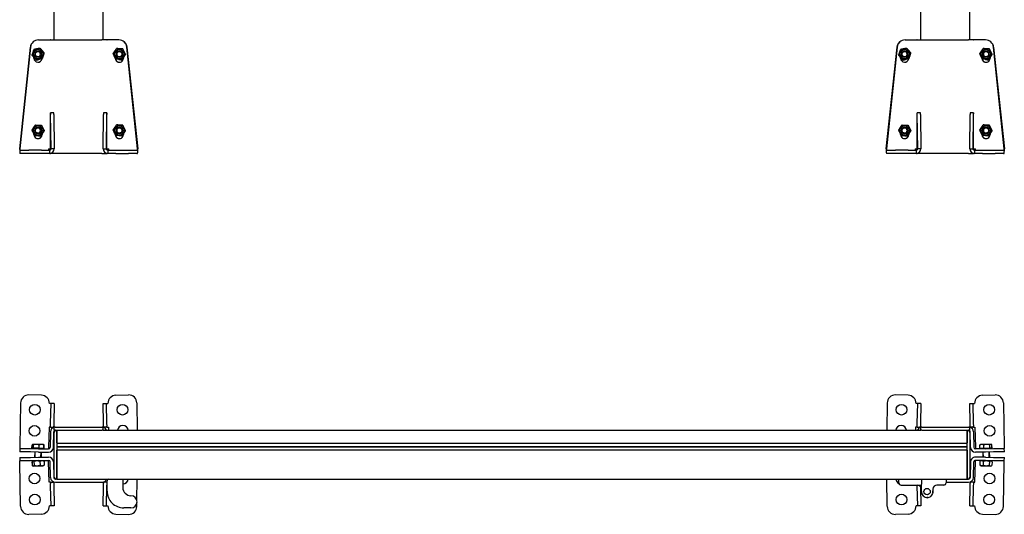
# Model space of a CAD drawing. Header units: millimetres. Extents: x 1222 to 2433, y 1072 to 4079.
# Tile 1 of 3: x 1222 to 2433, y 1072 to 1681. Entities that reach past the tile are written whole.
import ezdxf

# ---------------------------------------------------------------- set-up
doc = ezdxf.new("R2010")
doc.units = ezdxf.units.MM
doc.header["$LTSCALE"] = 15
doc.layers.add('VISIBILE', color=7, linetype='Continuous', lineweight=30)
doc.layers.add('VISIBILE SOTTILE', color=4, linetype='Continuous', lineweight=20, true_color=0x00ffff)

msp = doc.modelspace()

# ---------------------------------------------------------------- linework, layer by layer
at = {"layer": 'VISIBILE'}
for p, q in [((1264.1, 1655.9), (1264.1, 4015.9)), ((1324.1, 1655.9), (1324.1, 4015.9)), ((2390.1, 1655.9), (2390.1, 4015.9)), ((2330.1, 1655.9), (2330.1, 1770.9)), ((1244.7, 1655.9), (1244.6, 1655.9)), ((1244.7, 1655.9), (1257.1, 1655.9)), ((1257.1, 1655.9), (1259.1, 1655.9)), ((1259.5, 1655.9), (1259.1, 1655.9)), ((1259.5, 1655.9), (1265.5, 1655.9)), ((1265.5, 1655.9), (1322.7, 1655.9)), ((1328.7, 1655.9), (1322.7, 1655.9)), ((1328.7, 1655.9), (1329.1, 1655.9)), ((1331.1, 1655.9), (1329.1, 1655.9)), ((1343.5, 1655.9), (1331.1, 1655.9)), ((1343.6, 1655.9), (1343.5, 1655.9)), ((2310.7, 1655.9), (2310.6, 1655.9)), ((2310.7, 1655.9), (2323.1, 1655.9)), ((2323.1, 1655.9), (2325.1, 1655.9)), ((2325.5, 1655.9), (2325.1, 1655.9)), ((2325.5, 1655.9), (2331.5, 1655.9)), ((2331.5, 1655.9), (2388.7, 1655.9)), ((2394.7, 1655.9), (2388.7, 1655.9)), ((2394.7, 1655.9), (2395.1, 1655.9)), ((2397.1, 1655.9), (2395.1, 1655.9)), ((2409.5, 1655.9), (2397.1, 1655.9)), ((2409.6, 1655.9), (2409.5, 1655.9)), ((1221.5, 1521.9), (1234.7, 1647)), ((1234.7, 1647), (1221.6, 1521.9)), ((1236.8, 1637), (1236.8, 1637)), ((1239.1, 1644.1), (1239.2, 1644.1)), ((1246.5, 1645.6), (1246.6, 1645.6)), ((1340.8, 1645.2), (1340.7, 1645.2)), ((1348.3, 1644.7), (1348.2, 1644.7)), ((1351.6, 1637.9), (1351.5, 1637.9)), ((1366.6, 1521.9), (1353.5, 1647)), ((1353.5, 1647), (1366.7, 1521.9)), ((2287.5, 1521.9), (2300.7, 1647)), ((2300.7, 1647), (2287.6, 1521.9)), ((2302.8, 1637), (2302.8, 1637)), ((2305.1, 1644.1), (2305.2, 1644.1)), ((2312.5, 1645.6), (2312.6, 1645.6)), ((2406.8, 1645.2), (2406.7, 1645.2)), ((2414.3, 1644.7), (2414.2, 1644.7)), ((2417.6, 1637.9), (2417.5, 1637.9)), ((2432.6, 1521.9), (2419.5, 1647)), ((2419.5, 1647), (2432.7, 1521.9)), ((1239.1, 1633.4), (1239.1, 1634.3)), ((1239.1, 1634.2), (1239.5, 1633.8)), ((1241.7, 1631.3), (1241.8, 1631.3)), ((1242.3, 1631.4), (1242.7, 1631.1)), ((1242.7, 1631.1), (1245.7, 1632.1)), ((1242.7, 1631.1), (1242.8, 1631.1)), ((1339.1, 1633.4), (1339.1, 1633.7)), ((1339.2, 1633.5), (1339.2, 1633.4)), ((1339.2, 1632.8), (1339.6, 1632.7)), ((1343.3, 1632), (1346.6, 1631.4)), ((1346.6, 1631.4), (1346.5, 1631.4)), ((1346.6, 1631.4), (1346.9, 1631.7)), ((1347.4, 1631.7), (1347.3, 1631.7)), ((1349.1, 1634.2), (1349.1, 1633.4)), ((2305.1, 1633.4), (2305.1, 1634.3)), ((2305.1, 1634.2), (2305.5, 1633.8)), ((2307.7, 1631.3), (2307.8, 1631.3)), ((2308.3, 1631.4), (2308.7, 1631.1)), ((2308.7, 1631.1), (2311.7, 1632.1)), ((2308.7, 1631.1), (2308.8, 1631.1)), ((2405.1, 1633.4), (2405.1, 1633.7)), ((2405.2, 1633.5), (2405.2, 1633.4)), ((2405.2, 1632.8), (2405.6, 1632.7)), ((2409.3, 1632), (2412.6, 1631.4)), ((2412.6, 1631.4), (2412.5, 1631.4)), ((2412.6, 1631.4), (2412.9, 1631.7)), ((2413.4, 1631.7), (2413.3, 1631.7)), ((2415.1, 1634.2), (2415.1, 1633.4)), ((1259.6, 1521.9), (1259.6, 1565.9)), ((1263.6, 1565.9), (1259.6, 1565.9)), ((1259.6, 1565.9), (1259.6, 1565.9)), ((1260.1, 1521.9), (1259.6, 1563.9)), ((1263.6, 1563.9), (1264.1, 1521.9)), ((1324.1, 1521.9), (1324.5, 1563.9)), ((1328.6, 1565.9), (1324.6, 1565.9)), ((1328.5, 1563.9), (1328.1, 1521.9)), ((1328.6, 1521.9), (1328.6, 1565.9)), ((1328.6, 1565.9), (1328.6, 1565.9)), ((2325.6, 1521.9), (2325.6, 1565.9)), ((2329.6, 1565.9), (2325.6, 1565.9)), ((2325.6, 1565.9), (2325.6, 1565.9)), ((2326.1, 1521.9), (2325.6, 1563.9)), ((2329.6, 1563.9), (2330.1, 1521.9)), ((2390.1, 1521.9), (2390.5, 1563.9)), ((2394.6, 1565.9), (2390.6, 1565.9)), ((2394.5, 1563.9), (2394.1, 1521.9)), ((2394.6, 1521.9), (2394.6, 1565.9)), ((2394.6, 1565.9), (2394.6, 1565.9)), ((1240.7, 1551.1), (1240.8, 1551.1)), ((1340.8, 1551.2), (1340.7, 1551.2)), ((1348.3, 1550.7), (1348.2, 1550.7)), ((2306.7, 1551.1), (2306.8, 1551.1)), ((2406.8, 1551.2), (2406.7, 1551.2)), ((2414.3, 1550.7), (2414.2, 1550.7)), ((1236.6, 1544.8), (1236.7, 1544.8)), ((1239.1, 1539.4), (1239.1, 1540)), ((1239.1, 1539.9), (1239.9, 1538.2)), ((1239.9, 1538.2), (1240, 1538.2)), ((1240, 1538.1), (1240.1, 1538.1)), ((1249, 1539.4), (1249, 1539.9)), ((1249.1, 1540), (1249.1, 1539.4)), ((1339.1, 1539.4), (1339.1, 1539.7)), ((1339.2, 1539.5), (1339.2, 1539.4)), ((1347.4, 1537.7), (1348.3, 1539.1)), ((1349.1, 1540.2), (1349.1, 1539.4)), ((1351.6, 1543.9), (1351.5, 1543.9)), ((2302.6, 1544.8), (2302.7, 1544.8)), ((2305.1, 1539.4), (2305.1, 1540)), ((2305.1, 1539.9), (2305.9, 1538.2)), ((2305.9, 1538.2), (2306, 1538.2)), ((2306, 1538.1), (2306.1, 1538.1)), ((2315, 1539.4), (2315, 1539.9)), ((2315.1, 1540), (2315.1, 1539.4)), ((2405.1, 1539.4), (2405.1, 1539.7)), ((2405.2, 1539.5), (2405.2, 1539.4)), ((2413.4, 1537.7), (2414.3, 1539.1)), ((2415.1, 1540.2), (2415.1, 1539.4)), ((2417.6, 1543.9), (2417.5, 1543.9)), ((1243.7, 1538), (1247.4, 1537.7)), ((1247.4, 1537.7), (1247.4, 1537.8)), ((1247.4, 1537.7), (1247.5, 1537.7)), ((1247.5, 1537.8), (1247.6, 1537.8)), ((1347.4, 1537.7), (1347.3, 1537.7)), ((1347.4, 1537.7), (1347.4, 1537.7)), ((1347.4, 1537.7), (1347.4, 1537.7)), ((2309.7, 1538), (2313.4, 1537.7)), ((2313.4, 1537.7), (2313.4, 1537.8)), ((2313.4, 1537.7), (2313.5, 1537.7)), ((2313.5, 1537.8), (2313.6, 1537.8)), ((2413.4, 1537.7), (2413.3, 1537.7)), ((2413.4, 1537.7), (2413.4, 1537.7)), ((2413.4, 1537.7), (2413.4, 1537.7)), ((1221.5, 1521.9), (1221.6, 1521.9)), ((1222.6, 1519.9), (1221.6, 1519.9)), ((1222.6, 1515.9), (1221.6, 1515.9)), ((1222.6, 1519.9), (1232.7, 1519.9)), ((1232.7, 1515.9), (1222.6, 1515.9)), ((1248.2, 1519.9), (1232.7, 1519.9)), ((1248.2, 1515.9), (1232.7, 1515.9)), ((1248.2, 1519.9), (1258.1, 1519.9)), ((1258.1, 1515.9), (1248.2, 1515.9)), ((1257.1, 1521.9), (1259.1, 1521.9)), ((1258.1, 1519.9), (1258.1, 1515.9)), ((1259.1, 1521.9), (1259.1, 1520.7)), ((1259.1, 1516), (1259.1, 1515.9)), ((1259.1, 1515.9), (1259.5, 1515.9)), ((1265.5, 1515.9), (1259.5, 1515.9)), ((1259.6, 1521.9), (1259.6, 1521.9)), ((1264.1, 1521.9), (1260.1, 1521.9)), ((1322.7, 1515.9), (1265.5, 1515.9)), ((1322.7, 1515.9), (1328.7, 1515.9)), ((1324.1, 1521.9), (1328.1, 1521.9)), ((1328.6, 1521.9), (1328.6, 1521.9)), ((1329.1, 1515.9), (1328.7, 1515.9)), ((1329.1, 1520.7), (1329.1, 1521.9)), ((1329.1, 1521.9), (1331.1, 1521.9)), ((1329.1, 1515.9), (1329.1, 1516)), ((1330.1, 1519.9), (1339.9, 1519.9)), ((1330.1, 1519.9), (1330.1, 1515.9)), ((1339.9, 1515.9), (1330.1, 1515.9)), ((1339.9, 1519.9), (1355.4, 1519.9)), ((1339.9, 1515.9), (1355.4, 1515.9)), ((1355.4, 1519.9), (1365.6, 1519.9)), ((1365.6, 1515.9), (1355.4, 1515.9)), ((1365.6, 1519.9), (1366.6, 1519.9)), ((1365.6, 1515.9), (1366.6, 1515.9)), ((1366.6, 1521.9), (1366.7, 1521.9)), ((2287.5, 1521.9), (2287.6, 1521.9)), ((2288.6, 1519.9), (2287.6, 1519.9)), ((2288.6, 1515.9), (2287.6, 1515.9)), ((2288.6, 1519.9), (2298.7, 1519.9)), ((2298.7, 1515.9), (2288.6, 1515.9)), ((2314.2, 1519.9), (2298.7, 1519.9)), ((2314.2, 1515.9), (2298.7, 1515.9)), ((2314.2, 1519.9), (2324.1, 1519.9)), ((2324.1, 1515.9), (2314.2, 1515.9)), ((2323.1, 1521.9), (2325.1, 1521.9)), ((2324.1, 1519.9), (2324.1, 1515.9)), ((2325.1, 1521.9), (2325.1, 1520.7)), ((2325.1, 1516), (2325.1, 1515.9)), ((2325.1, 1515.9), (2325.5, 1515.9)), ((2331.5, 1515.9), (2325.5, 1515.9)), ((2325.6, 1521.9), (2325.6, 1521.9)), ((2330.1, 1521.9), (2326.1, 1521.9)), ((2388.7, 1515.9), (2331.5, 1515.9)), ((2388.7, 1515.9), (2394.7, 1515.9)), ((2390.1, 1521.9), (2394.1, 1521.9)), ((2394.6, 1521.9), (2394.6, 1521.9)), ((2395.1, 1515.9), (2394.7, 1515.9)), ((2395.1, 1520.7), (2395.1, 1521.9)), ((2395.1, 1521.9), (2397.1, 1521.9)), ((2395.1, 1515.9), (2395.1, 1516)), ((2396.1, 1519.9), (2405.9, 1519.9)), ((2396.1, 1519.9), (2396.1, 1515.9)), ((2405.9, 1515.9), (2396.1, 1515.9)), ((2405.9, 1519.9), (2421.4, 1519.9)), ((2405.9, 1515.9), (2421.4, 1515.9)), ((2421.4, 1519.9), (2431.6, 1519.9)), ((2431.6, 1515.9), (2421.4, 1515.9)), ((2431.6, 1519.9), (2432.6, 1519.9)), ((2431.6, 1515.9), (2432.6, 1515.9)), ((2432.6, 1521.9), (2432.7, 1521.9)), ((1248.2, 1218.3), (1232.7, 1218.6)), ((1339.9, 1218.3), (1355.4, 1218.6)), ((2314.2, 1218.3), (2298.7, 1218.6)), ((2405.9, 1218.3), (2421.4, 1218.6)), ((1222.6, 1208.8), (1221.6, 1154.8)), ((1260.1, 1208.1), (1258.1, 1208.2)), ((1258.1, 1208.2), (1258.1, 1208.2)), ((1258.1, 1208.2), (1258.1, 1208.2)), ((1258.1, 1208.2), (1258.1, 1208.2)), ((1259.6, 1183.9), (1260.1, 1208.1)), ((1264.1, 1208), (1260.1, 1208.1)), ((1264.1, 1208), (1263.6, 1183.8)), ((1324.1, 1208), (1328.1, 1208.1)), ((1324.5, 1183.8), (1324.1, 1208)), ((1328.1, 1208.1), (1330.1, 1208.2)), ((1328.1, 1208.1), (1328.5, 1183.9)), ((1330.1, 1208.2), (1330.1, 1208.2)), ((1330.1, 1208.2), (1330.1, 1208.2)), ((1330.1, 1208.2), (1330.1, 1208.2)), ((1365.6, 1208.8), (1366.2, 1175.1)), ((2288.6, 1208.8), (2288, 1175.1)), ((2326.1, 1208.1), (2324.1, 1208.2)), ((2324.1, 1208.2), (2324.1, 1208.2)), ((2324.1, 1208.2), (2324.1, 1208.2)), ((2324.1, 1208.2), (2324.1, 1208.2)), ((2325.6, 1183.9), (2326.1, 1208.1)), ((2330.1, 1208), (2326.1, 1208.1)), ((2330.1, 1208), (2329.6, 1183.8)), ((2390.1, 1208), (2394.1, 1208.1)), ((2390.5, 1183.8), (2390.1, 1208)), ((2394.1, 1208.1), (2396.1, 1208.2)), ((2394.1, 1208.1), (2394.5, 1183.9)), ((2396.1, 1208.2), (2396.1, 1208.2)), ((2396.1, 1208.2), (2396.1, 1208.2)), ((2396.1, 1208.2), (2396.1, 1208.2)), ((2431.6, 1208.8), (2432.6, 1154.8)), ((1257.6, 1179.1), (1257.1, 1154.2)), ((1259.6, 1179.1), (1257.6, 1179.1)), ((1257.6, 1179.1), (1257.6, 1179.1)), ((1257.6, 1179.1), (1257.6, 1179.1)), ((1257.6, 1179.1), (1257.6, 1179.1)), ((1259.6, 1180.4), (1259.6, 1183.9)), ((1259.6, 1178.9), (1259.6, 1180.4)), ((1259.6, 1178.9), (1263.6, 1178.9)), ((1263.6, 1183.8), (1263.6, 1180.3)), ((1263.6, 1178.9), (1263.6, 1180.3)), ((1265.1, 1179.1), (1264.1, 1179.1)), ((1264.1, 1175.1), (1264.1, 1179.1)), ((1265.1, 1175.1), (1264.1, 1175.1)), ((1265.1, 1179.1), (1323.1, 1179.1)), ((1265.1, 1175.1), (1323.1, 1175.1)), ((1267.1, 1175.1), (1267.1, 1172.6)), ((1267.1, 1172.6), (1267.1, 1175.1)), ((1324.1, 1179.1), (1323.1, 1179.1)), ((1324.1, 1175.1), (1323.1, 1175.1)), ((1324.1, 1175.1), (1324.1, 1179.1)), ((1324.1, 1175.1), (2330.1, 1175.1)), ((1324.6, 1180.3), (1324.5, 1183.8)), ((1324.6, 1178.9), (1324.6, 1180.3)), ((1328.6, 1178.9), (1324.6, 1178.9)), ((1328.5, 1183.9), (1328.6, 1180.4)), ((1328.6, 1178.9), (1328.6, 1180.4)), ((1328.6, 1179.1), (1330.6, 1179.1)), ((1330.6, 1179.1), (1330.6, 1179.1)), ((1330.6, 1179.1), (1330.6, 1179.1)), ((1330.6, 1179.1), (1330.6, 1179.1)), ((1330.6, 1179.1), (1330.7, 1175.1)), ((2323.6, 1179.1), (2323.5, 1175.1)), ((2325.6, 1179.1), (2323.6, 1179.1)), ((2323.6, 1179.1), (2323.6, 1179.1)), ((2323.6, 1179.1), (2323.6, 1179.1)), ((2323.6, 1179.1), (2323.6, 1179.1)), ((2325.6, 1180.4), (2325.6, 1183.9)), ((2325.6, 1178.9), (2325.6, 1180.4)), ((2325.6, 1178.9), (2329.6, 1178.9)), ((2329.6, 1183.8), (2329.6, 1180.3)), ((2329.6, 1178.9), (2329.6, 1180.3)), ((2331.1, 1179.1), (2330.1, 1179.1)), ((2330.1, 1175.1), (2330.1, 1179.1)), ((2331.1, 1175.1), (2330.1, 1175.1)), ((2331.1, 1179.1), (2389.1, 1179.1)), ((2331.1, 1175.1), (2389.1, 1175.1)), ((2387.1, 1172.6), (2387.1, 1175.1)), ((2387.1, 1175.1), (2387.1, 1172.6)), ((2390.1, 1179.1), (2389.1, 1179.1)), ((2390.1, 1175.1), (2389.1, 1175.1)), ((2390.1, 1175.1), (2390.1, 1179.1)), ((2390.6, 1180.3), (2390.5, 1183.8)), ((2390.6, 1178.9), (2390.6, 1180.3)), ((2394.6, 1178.9), (2390.6, 1178.9)), ((2394.5, 1183.9), (2394.6, 1180.4)), ((2394.6, 1178.9), (2394.6, 1180.4)), ((2394.6, 1179.1), (2396.6, 1179.1)), ((2396.6, 1179.1), (2396.6, 1179.1)), ((2396.6, 1179.1), (2396.6, 1179.1)), ((2396.6, 1179.1), (2396.6, 1179.1)), ((2396.6, 1179.1), (2397.1, 1154.2)), ((1259.5, 1173.2), (1259.1, 1154.1)), ((1263.1, 1154.1), (1263.5, 1173.2)), ((1264.1, 1173.1), (1264.1, 1172.6)), ((1264.1, 1117.6), (1264.1, 1172.6)), ((1267.1, 1159.6), (1267.1, 1172.6)), ((1267.1, 1172.6), (1267.1, 1117.6)), ((2387.1, 1172.6), (2387.1, 1159.6)), ((2387.1, 1117.6), (2387.1, 1172.6)), ((2390.1, 1172.6), (2390.1, 1173.1)), ((2390.1, 1172.6), (2390.1, 1117.6)), ((2391.1, 1154.1), (2390.7, 1173.2)), ((2394.7, 1173.2), (2395.1, 1154.1)), ((1221.6, 1152.8), (1221.5, 1148.8)), ((1221.6, 1154.8), (1221.6, 1152.8)), ((1221.6, 1152.8), (1234.7, 1152.6)), ((1234.7, 1152.6), (1244.7, 1152.4)), ((1236.6, 1153.1), (1236.7, 1157.2)), ((1237, 1153.1), (1236.6, 1153.1)), ((1237.6, 1157.7), (1236.9, 1157.4)), ((1237, 1153.1), (1237.1, 1157.2)), ((1238.4, 1153.1), (1237, 1153.1)), ((1237.7, 1157.8), (1237.6, 1157.7)), ((1237.8, 1157.8), (1237.7, 1157.8)), ((1242, 1157.7), (1237.8, 1157.8)), ((1238.3, 1153.1), (1238.3, 1152.5)), ((1238.4, 1153.1), (1238.5, 1157.2)), ((1245.5, 1153), (1238.4, 1153.1)), ((1248.4, 1157.6), (1242, 1157.7)), ((1244.7, 1152.4), (1257.1, 1152.2)), ((1245.5, 1153), (1245.5, 1157.1)), ((1251.2, 1152.9), (1245.5, 1153)), ((1250.7, 1157.6), (1248.4, 1157.6)), ((1249.9, 1152.9), (1249.9, 1152.3)), ((1250.7, 1157.6), (1250.8, 1157.5)), ((1250.8, 1157.5), (1251.4, 1157.1)), ((1251.2, 1152.9), (1251.2, 1157)), ((1251.6, 1152.9), (1251.2, 1152.9)), ((1251.6, 1152.9), (1251.7, 1157)), ((1257.1, 1154.2), (1257.1, 1152.2)), ((1267.1, 1159.3), (2387.1, 1159.3)), ((1267.1, 1155.3), (2387.1, 1155.3)), ((1267.1, 1155.1), (2387.1, 1155.1)), ((1267.1, 1154.9), (2387.1, 1154.9)), ((1267.1, 1151), (2387.1, 1151)), ((1267.1, 1117.6), (1267.1, 1150.7)), ((2387.1, 1150.7), (2387.1, 1117.6)), ((2397.1, 1154.2), (2397.1, 1152.2)), ((2409.5, 1152.4), (2397.1, 1152.2)), ((2402.6, 1152.9), (2402.5, 1157)), ((2402.7, 1152.9), (2402.6, 1157)), ((2402.7, 1152.9), (2402.6, 1152.9)), ((2407.6, 1152.9), (2402.7, 1152.9)), ((2403.1, 1157.3), (2402.8, 1157.1)), ((2403.5, 1157.6), (2403.1, 1157.3)), ((2405.1, 1157.6), (2403.5, 1157.6)), ((2404.3, 1152.9), (2404.3, 1152.3)), ((2411.2, 1157.7), (2405.1, 1157.6)), ((2407.6, 1152.9), (2407.5, 1157.1)), ((2415, 1153.1), (2407.6, 1152.9)), ((2409.5, 1152.4), (2419.5, 1152.6)), ((2416.1, 1157.8), (2411.2, 1157.7)), ((2415, 1153.1), (2414.9, 1157.2)), ((2417.5, 1153.1), (2415, 1153.1)), ((2415.9, 1153.1), (2415.9, 1152.5)), ((2416.5, 1157.8), (2416.1, 1157.8)), ((2416.5, 1157.8), (2416.9, 1157.6)), ((2416.9, 1157.6), (2417.3, 1157.4)), ((2417.5, 1153.1), (2417.4, 1157.2)), ((2417.6, 1153.1), (2417.5, 1157.2)), ((2417.6, 1153.1), (2417.5, 1153.1)), ((2419.5, 1152.6), (2432.6, 1152.8)), ((2432.6, 1154.8), (2432.6, 1152.8)), ((2432.7, 1148.8), (2432.6, 1152.8)), ((1234.7, 1148.6), (1221.5, 1148.8)), ((1221.5, 1141.5), (1234.7, 1141.7)), ((1221.5, 1141.5), (1221.6, 1137.5)), ((1244.6, 1148.4), (1234.7, 1148.6)), ((1234.7, 1141.7), (1244.6, 1141.9)), ((1240, 1148.5), (1239.9, 1141.8)), ((1244.6, 1148.4), (1257, 1148.2)), ((1244.6, 1141.9), (1257, 1142.1)), ((1248, 1148.3), (1247.9, 1141.9)), ((2409.6, 1148.4), (2397.2, 1148.2)), ((2409.6, 1141.9), (2397.2, 1142.1)), ((2406.2, 1148.3), (2406.3, 1141.9)), ((2419.5, 1148.6), (2409.6, 1148.4)), ((2409.6, 1141.9), (2419.5, 1141.7)), ((2414.2, 1148.5), (2414.3, 1141.8)), ((2432.7, 1148.8), (2419.5, 1148.6)), ((2419.5, 1141.7), (2432.7, 1141.5)), ((2432.6, 1137.5), (2432.7, 1141.5)), ((1234.7, 1137.7), (1221.6, 1137.5)), ((1221.6, 1135.5), (1221.6, 1137.5)), ((1222.6, 1081.5), (1221.6, 1135.5)), ((1244.7, 1137.9), (1234.7, 1137.7)), ((1236.6, 1136.7), (1236.7, 1131.9)), ((1237.2, 1137.1), (1236.8, 1136.9)), ((1236.8, 1136.7), (1236.8, 1131.9)), ((1237.3, 1131.5), (1236.9, 1131.8)), ((1238.3, 1137.8), (1237.2, 1137.1)), ((1238.4, 1131), (1237.3, 1131.5)), ((1238.4, 1131), (1250, 1131.2)), ((1239.1, 1136.8), (1239.2, 1132)), ((1244.7, 1137.9), (1257.1, 1138.1)), ((1246.5, 1136.9), (1246.6, 1132.1)), ((1249.9, 1138), (1251, 1137.4)), ((1250, 1131.2), (1251.1, 1131.8)), ((1251, 1137.4), (1251.4, 1137.1)), ((1251.1, 1131.8), (1251.5, 1132.1)), ((1251.5, 1137), (1251.5, 1132.2)), ((1251.6, 1137), (1251.7, 1132.2)), ((1257.1, 1136.1), (1257.1, 1138.1)), ((1257.6, 1111.1), (1257.1, 1136.1)), ((1259.5, 1117), (1259.1, 1136.1)), ((1263.1, 1136.2), (1263.5, 1117.1)), ((2391.1, 1136.2), (2390.7, 1117.1)), ((2394.7, 1117), (2395.1, 1136.1)), ((2396.6, 1111.1), (2397.1, 1136.1)), ((2409.5, 1137.9), (2397.1, 1138.1)), ((2397.1, 1136.1), (2397.1, 1138.1)), ((2402.6, 1137), (2402.5, 1132.2)), ((2404.3, 1138), (2402.8, 1137.2)), ((2404.2, 1131.2), (2402.8, 1132)), ((2404.2, 1131.2), (2415.8, 1131)), ((2406.8, 1136.9), (2406.7, 1132.1)), ((2419.5, 1137.7), (2409.5, 1137.9)), ((2414.3, 1136.8), (2414.2, 1132)), ((2415.8, 1131), (2417.2, 1131.8)), ((2415.9, 1137.8), (2417.3, 1136.9)), ((2417.6, 1136.7), (2417.5, 1131.9)), ((2432.6, 1137.5), (2419.5, 1137.7)), ((2431.6, 1081.5), (2432.6, 1135.5)), ((2432.6, 1135.5), (2432.6, 1137.5)), ((1264.1, 1117.6), (1264.1, 1117.1)), ((1265.5, 1115.1), (1266.1, 1115.1)), ((1267.1, 1115.1), (1266.1, 1115.1)), ((1267.1, 1117.6), (1267.1, 1115.1)), ((1267.1, 1115.1), (1267.1, 1117.6)), ((1267.1, 1115.1), (2387.1, 1115.1)), ((1330.7, 1115.1), (1330.7, 1115.1)), ((1347.4, 1114.1), (1348.4, 1115.1)), ((1348.4, 1115.1), (1348.4, 1104.6)), ((1365.7, 1088.8), (1366.2, 1115.1)), ((2288.6, 1081.5), (2288, 1115.1)), ((2302.8, 1110.6), (2302.8, 1115.1)), ((2330.6, 1115.1), (2330.6, 1110.6)), ((2361.1, 1115.1), (2361.1, 1110.6)), ((2387.1, 1115.1), (2387.1, 1117.6)), ((2387.1, 1117.6), (2387.1, 1115.1)), ((2387.1, 1115.1), (2388.1, 1115.1)), ((2388.1, 1115.1), (2388.7, 1115.1)), ((2390.1, 1117.1), (2390.1, 1117.6)), ((1259.6, 1111.2), (1257.6, 1111.1)), ((1257.6, 1111.1), (1257.6, 1111.1)), ((1257.6, 1111.1), (1257.6, 1111.1)), ((1257.6, 1111.1), (1257.6, 1111.1)), ((1259.6, 1111.3), (1263.6, 1111.4)), ((1259.6, 1111.3), (1259.6, 1109.8)), ((1259.6, 1106.4), (1259.6, 1109.8)), ((1260.1, 1082.1), (1259.6, 1106.4)), ((1263.6, 1111.4), (1263.6, 1109.9)), ((1263.6, 1109.9), (1263.6, 1106.4)), ((1263.6, 1106.4), (1264.1, 1082.2)), ((1265.5, 1111.1), (1322.7, 1111.1)), ((1324.1, 1082.2), (1324.5, 1106.4)), ((1324.5, 1106.4), (1324.6, 1109.9)), ((1328.6, 1111.3), (1324.6, 1111.4)), ((1324.6, 1111.4), (1324.6, 1109.9)), ((1328.5, 1106.4), (1328.1, 1082.1)), ((1328.6, 1109.8), (1328.5, 1106.4)), ((1328.6, 1111.3), (1328.6, 1109.8)), ((1328.6, 1111.2), (1329.1, 1111.2)), ((1329.1, 1100), (1329.1, 1113.1)), ((2305.8, 1107.6), (2330.6, 1107.6)), ((2325.6, 1106.4), (2325.6, 1107.6)), ((2326.1, 1082.1), (2325.6, 1106.4)), ((2329.7, 1105.6), (2330.1, 1082.2)), ((2330.6, 1110.6), (2330.6, 1108.8)), ((2330.6, 1099.6), (2330.6, 1108.4)), ((2344.8, 1102.6), (2344.8, 1099.2)), ((2358.1, 1107.6), (2349.8, 1107.6)), ((2361.1, 1111.1), (2388.7, 1111.1)), ((2390.1, 1082.2), (2390.5, 1106.4)), ((2390.5, 1106.4), (2390.6, 1109.9)), ((2394.6, 1111.3), (2390.6, 1111.4)), ((2390.6, 1111.4), (2390.6, 1109.9)), ((2394.5, 1106.4), (2394.1, 1082.1)), ((2394.6, 1109.8), (2394.5, 1106.4)), ((2394.6, 1111.3), (2394.6, 1109.8)), ((2394.6, 1111.2), (2396.6, 1111.1)), ((2396.6, 1111.1), (2396.6, 1111.1)), ((2396.6, 1111.1), (2396.6, 1111.1)), ((2396.6, 1111.1), (2396.6, 1111.1)), ((1260.1, 1082.1), (1258.1, 1082.1)), ((1258.1, 1082.1), (1258.1, 1082.1)), ((1258.1, 1082.1), (1258.1, 1082.1)), ((1258.1, 1082.1), (1258.1, 1082.1)), ((1264.1, 1082.2), (1260.1, 1082.1)), ((1324.1, 1082.2), (1328.1, 1082.1)), ((1328.1, 1082.1), (1330.1, 1082.1)), ((1330.1, 1082.1), (1330.1, 1082.1)), ((1330.1, 1082.1), (1330.1, 1082.1)), ((1330.1, 1082.1), (1330.1, 1082.1)), ((1358.4, 1079.6), (1349.7, 1079.6)), ((1365.6, 1081.5), (1365.7, 1085.2)), ((2326.1, 1082.1), (2324.1, 1082.1)), ((2324.1, 1082.1), (2324.1, 1082.1)), ((2324.1, 1082.1), (2324.1, 1082.1)), ((2324.1, 1082.1), (2324.1, 1082.1)), ((2330.1, 1082.2), (2326.1, 1082.1)), ((2390.1, 1082.2), (2394.1, 1082.1)), ((2394.1, 1082.1), (2396.1, 1082.1)), ((2396.1, 1082.1), (2396.1, 1082.1)), ((2396.1, 1082.1), (2396.1, 1082.1)), ((2396.1, 1082.1), (2396.1, 1082.1)), ((1248.2, 1071.9), (1232.7, 1071.6)), ((1339.9, 1071.9), (1355.4, 1071.6)), ((2314.2, 1071.9), (2298.7, 1071.6)), ((2405.9, 1071.9), (2421.4, 1071.6))]:
    msp.add_line(p, q, dxfattribs=at)
for centre, radius in [((1240.2, 1200.5), 6.6), ((1348, 1200.5), 6.6), ((2306.2, 1200.5), 6.6), ((2414, 1200.5), 6.6), ((1239.7, 1174.5), 6.6), ((2414.5, 1174.5), 6.6), ((1239.7, 1115.8), 6.6), ((2414.5, 1115.8), 6.6), ((2337.6, 1099.6), 4), ((1240.2, 1089.8), 6.6), ((2306.2, 1089.8), 6.6), ((2414, 1089.8), 6.6)]:
    msp.add_circle(centre, radius, dxfattribs=at)
for centre, radius, start, end in [((1232.6, 1208.6), 10, 89, 179), ((1248.1, 1208.3), 10, 359.0573, 89), ((1340.1, 1208.3), 10, 91, 180.9427), ((1355.6, 1208.6), 10, 1, 91), ((2298.6, 1208.6), 10, 89, 179), ((2314.1, 1208.3), 10, 359.0573, 89), ((2406.1, 1208.3), 10, 91, 180.9427), ((2421.6, 1208.6), 10, 1, 91), ((1265.5, 1173.1), 6, 103.1526, 179), ((1265.5, 1173.1), 2, 90, 179), ((1266.1, 1173.1), 2, 90, 180), ((1322.7, 1173.1), 6, 19.4712, 76.8462), ((1348.5, 1174.5), 6.6, 5.6917, 174.3083), ((2305.7, 1174.5), 6.6, 5.6917, 174.3083), ((2331.5, 1173.1), 6, 103.1526, 160.5288), ((2388.1, 1173.1), 2, 0, 90), ((2388.7, 1173.1), 2, 1, 90), ((2388.7, 1173.1), 6, 1, 76.8462), ((1257.1, 1154.2), 6, 269, 359), ((1257.1, 1154.2), 2, 269, 359), ((2397.1, 1154.2), 6, 181, 271), ((2397.1, 1154.2), 2, 181, 271), ((1257.1, 1136.1), 6, 1, 91), ((2397.1, 1136.1), 6, 89, 179), ((1257.1, 1136.1), 2, 1, 91), ((2397.1, 1136.1), 2, 89, 179), ((1265.5, 1117.1), 6, 181, 270), ((1265.5, 1117.1), 2, 181, 270), ((1266.1, 1117.1), 2, 180, 270), ((1322.7, 1117.1), 6, 270, 340.5288), ((1331.1, 1113.1), 2, 90, 180), ((1348.5, 1115.8), 6.6, 269.7826, 354.3083), ((2305.7, 1115.8), 6.6, 185.6917, 245.2275), ((2388.1, 1117.1), 2, 270, 0), ((2388.7, 1117.1), 2, 270, 359), ((2388.7, 1117.1), 6, 270, 359), ((1358.4, 1104.6), 10, 180, 269.9591), ((2305.8, 1110.6), 3, 180, 270), ((2325.6, 1102.6), 5, 10.4052, 90), ((2349.8, 1102.6), 5, 90, 180), ((2358.1, 1110.6), 3, 270, 0), ((1349.5, 1100), 20.4, 180, 270.6265), ((1358.4, 1087.1), 7.5, 270, 89.9591), ((2338.1, 1099.6), 7.5, 180, 270), ((2337.7, 1099.2), 7.1, 273.2296, 344.5919), ((2337.7, 1099.7), 7.1, 348.7434, 8.7283), ((1232.6, 1081.6), 10, 181, 271), ((1248.1, 1081.9), 10, 271, 0.9427), ((1340.1, 1081.9), 10, 179.0573, 269), ((1349.7, 1078.6), 1, 90, 90.6265), ((1355.6, 1081.6), 10, 269, 359), ((2298.6, 1081.6), 10, 181, 271), ((2314.1, 1081.9), 10, 271, 0.9427), ((2406.1, 1081.9), 10, 179.0573, 269), ((2421.6, 1081.6), 10, 269, 359)]:
    msp.add_arc(centre, radius, start, end, dxfattribs=at)
for centre, major_axis, ratio, start_param, end_param in [((1244.7, 1645.9), (0, 10), 0.999848, 0, 1.466077), ((1244.6, 1645.9), (0, 10), 0.999848, 0, 1.466077), ((1343.5, 1645.9), (0, 10), 0.999848, 4.817109, 6.283185), ((1343.6, 1645.9), (0, 10), 0.999848, 4.817109, 6.283185), ((2310.7, 1645.9), (0, 10), 0.999848, 0, 1.466077), ((2310.6, 1645.9), (0, 10), 0.999848, 0, 1.466077), ((2409.5, 1645.9), (0, 10), 0.999848, 4.817109, 6.283185), ((2409.6, 1645.9), (0, 10), 0.999848, 4.817109, 6.283185), ((1243.7, 1638.4), (0, 3.39), 0.999848, 3.349182, 6.075596), ((1344.4, 1638.4), (0, -3.39), 0.999848, 3.349182, 6.075596), ((2309.7, 1638.4), (0, 3.39), 0.999848, 3.349182, 6.075596), ((2410.4, 1638.4), (0, -3.39), 0.999848, 3.349182, 6.075596), ((1244.1, 1633.4), (0, -5), 0.999848, 4.712389, 7.72404), ((1244, 1633.4), (0, -5), 0.999848, 0.006982, 1.437905), ((1344.1, 1633.4), (0, -5), 0.999848, 4.712389, 7.853982), ((1344.2, 1633.4), (0, -5), 0.999848, 4.712389, 6.276203), ((2310.1, 1633.4), (0, -5), 0.999848, 4.712389, 7.72404), ((2310, 1633.4), (0, -5), 0.999848, 0.006982, 1.437905), ((2410.1, 1633.4), (0, -5), 0.999848, 4.712389, 7.853982), ((2410.2, 1633.4), (0, -5), 0.999848, 4.712389, 6.276203), ((1259.6, 1561.9), (0, 4), 0.017452, 5.235988, 6.283185), ((1263.6, 1561.9), (0, 4), 0.017452, 5.235988, 6.283185), ((1324.6, 1561.9), (0, 4), 0.017452, 0, 1.047197), ((1328.6, 1561.9), (0, 4), 0.017452, 0, 1.047198), ((2325.6, 1561.9), (0, 4), 0.017452, 5.235988, 6.283185), ((2329.6, 1561.9), (0, 4), 0.017452, 5.235988, 6.283185), ((2390.6, 1561.9), (0, 4), 0.017452, 0, 1.047197), ((2394.6, 1561.9), (0, 4), 0.017452, 0, 1.047198), ((1244.1, 1539.4), (0, -5), 0.999848, 4.712389, 7.853982), ((1244, 1539.4), (0, -5), 0.999848, 0.006982, 1.570796), ((1243.7, 1544.4), (0, 3.39), 0.999848, 3.349182, 6.075596), ((1344.1, 1539.4), (0, -5), 0.999848, 4.712389, 7.853982), ((1344.2, 1539.4), (0, -5), 0.999848, 4.712389, 6.276203), ((1344.4, 1544.4), (0, -3.39), 0.999848, 3.349182, 6.075596), ((2310.1, 1539.4), (0, -5), 0.999848, 4.712389, 7.853982), ((2310, 1539.4), (0, -5), 0.999848, 0.006982, 1.570796), ((2309.7, 1544.4), (0, 3.39), 0.999848, 3.349182, 6.075596), ((2410.1, 1539.4), (0, -5), 0.999848, 4.712389, 7.853982), ((2410.2, 1539.4), (0, -5), 0.999848, 4.712389, 6.276203), ((2410.4, 1544.4), (0, -3.39), 0.999848, 3.349182, 6.075596), ((1221.6, 1521.9), (0, -6), 0.017452, 4.712389, 6.283185), ((1221.6, 1521.9), (0, -2), 0.017452, 4.712389, 6.283185), ((1257.1, 1521.9), (0, -2), 0.017452, 4.712389, 6.283185), ((1257.6, 1521.9), (0, -2), 0.999848, 0, 1.570796), ((1258.1, 1521.9), (0, -6), 0.999848, 0.000254, 1.570796), ((1258.1, 1521.9), (0, -2), 0.999848, 0, 1.570796), ((1330.1, 1521.9), (0, -6), 0.999848, 4.712389, 6.282931), ((1330.1, 1521.9), (0, -2), 0.999848, 4.712389, 6.283185), ((1330.6, 1521.9), (0, -2), 0.999848, 4.712389, 6.283185), ((1331.1, 1521.9), (0, -2), 0.017452, 0, 1.570796), ((1366.6, 1521.9), (0, -6), 0.017452, 0, 1.570796), ((1366.6, 1521.9), (0, -2), 0.017452, 0, 1.570796), ((2287.6, 1521.9), (0, -6), 0.017452, 4.712389, 6.283185), ((2287.6, 1521.9), (0, -2), 0.017452, 4.712389, 6.283185), ((2323.1, 1521.9), (0, -2), 0.017452, 4.712389, 6.283185), ((2323.6, 1521.9), (0, -2), 0.999848, 0, 1.570796), ((2324.1, 1521.9), (0, -6), 0.999848, 0.000254, 1.570796), ((2324.1, 1521.9), (0, -2), 0.999848, 0, 1.570796), ((2396.1, 1521.9), (0, -6), 0.999848, 4.712389, 6.282931), ((2396.1, 1521.9), (0, -2), 0.999848, 4.712389, 6.283185), ((2396.6, 1521.9), (0, -2), 0.999848, 4.712389, 6.283185), ((2397.1, 1521.9), (0, -2), 0.017452, 0, 1.570796), ((2432.6, 1521.9), (0, -6), 0.017452, 0, 1.570796), ((2432.6, 1521.9), (0, -2), 0.017452, 0, 1.570796), ((2338, 1093.1), (0.03, -1), 0.000032, 0.000007, 1.570684)]:
    msp.add_ellipse(centre, major_axis=major_axis, ratio=ratio, start_param=start_param, end_param=end_param, dxfattribs=at)
for centre, major_axis in [((1244.2, 1638.4), (0, -5.8)), ((1244.2, 1638.4), (0, -4)), ((1244.2, 1638.4), (0, -3.32)), ((1344, 1638.4), (0, -5.8)), ((1344, 1638.4), (0, -4)), ((1344, 1638.4), (0, -3.32)), ((2310.2, 1638.4), (0, -5.8)), ((2310.2, 1638.4), (0, -4)), ((2310.2, 1638.4), (0, -3.32)), ((2410, 1638.4), (0, -5.8)), ((2410, 1638.4), (0, -4)), ((2410, 1638.4), (0, -3.32)), ((1244.2, 1544.4), (0, -5.8)), ((1244.2, 1544.4), (0, -4)), ((1244.2, 1544.4), (0, -3.32)), ((1344, 1544.4), (0, -5.8)), ((1344, 1544.4), (0, -4)), ((1344, 1544.4), (0, -3.32)), ((2310.2, 1544.4), (0, -5.8)), ((2310.2, 1544.4), (0, -4)), ((2310.2, 1544.4), (0, -3.32)), ((2410, 1544.4), (0, -5.8)), ((2410, 1544.4), (0, -4)), ((2410, 1544.4), (0, -3.32))]:
    msp.add_ellipse(centre, major_axis=major_axis, ratio=0.999848, dxfattribs=at)
for points, weights in [([(1239.1, 1644.1), (1237.9, 1640.5), (1236.8, 1637)], [1, 1.15470053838, 1]), ([(1236.8, 1637), (1238, 1640.5), (1239.2, 1644.1)], [1, 1.15470053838, 1]), ([(1236.8, 1637), (1239.2, 1634.1), (1241.7, 1631.3)], [1, 1.15470053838, 1]), ([(1241.8, 1631.3), (1239.3, 1634.1), (1236.8, 1637)], [1, 1.15470053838, 1]), ([(1246.5, 1645.6), (1242.8, 1644.8), (1239.1, 1644.1)], [1, 1.15470053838, 1]), ([(1239.2, 1644.1), (1242.9, 1644.8), (1246.6, 1645.6)], [1, 1.15470053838, 1]), ([(1246.6, 1645.6), (1249.1, 1642.8), (1251.5, 1639.9)], [1, 1.15470053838, 1]), ([(1251.5, 1639.9), (1250.4, 1636.4), (1249.2, 1632.8)], [1, 1.15470053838, 1]), ([(1336.5, 1639), (1338.6, 1642.1), (1340.7, 1645.2)], [1, 1.15470053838, 1]), ([(1339.8, 1632.2), (1338.1, 1635.6), (1336.5, 1639)], [1, 1.15470053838, 1]), ([(1340.7, 1645.2), (1344.4, 1644.9), (1348.2, 1644.7)], [1, 1.15470053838, 1]), ([(1348.3, 1644.7), (1344.5, 1644.9), (1340.8, 1645.2)], [1, 1.15470053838, 1]), ([(1351.5, 1637.9), (1349.4, 1634.8), (1347.3, 1631.7)], [1, 1.15470053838, 1]), ([(1347.4, 1631.7), (1349.5, 1634.8), (1351.6, 1637.9)], [1, 1.15470053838, 1]), ([(1348.2, 1644.7), (1349.8, 1641.3), (1351.5, 1637.9)], [1, 1.15470053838, 1]), ([(1351.6, 1637.9), (1349.9, 1641.3), (1348.3, 1644.7)], [1, 1.15470053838, 1]), ([(2305.1, 1644.1), (2303.9, 1640.5), (2302.8, 1637)], [1, 1.15470053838, 1]), ([(2302.8, 1637), (2304, 1640.5), (2305.2, 1644.1)], [1, 1.15470053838, 1]), ([(2302.8, 1637), (2305.2, 1634.1), (2307.7, 1631.3)], [1, 1.15470053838, 1]), ([(2307.8, 1631.3), (2305.3, 1634.1), (2302.8, 1637)], [1, 1.15470053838, 1]), ([(2312.5, 1645.6), (2308.8, 1644.8), (2305.1, 1644.1)], [1, 1.15470053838, 1]), ([(2305.2, 1644.1), (2308.9, 1644.8), (2312.6, 1645.6)], [1, 1.15470053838, 1]), ([(2312.6, 1645.6), (2315.1, 1642.8), (2317.5, 1639.9)], [1, 1.15470053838, 1]), ([(2317.5, 1639.9), (2316.4, 1636.4), (2315.2, 1632.8)], [1, 1.15470053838, 1]), ([(2402.5, 1639), (2404.6, 1642.1), (2406.7, 1645.2)], [1, 1.15470053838, 1]), ([(2405.8, 1632.2), (2404.1, 1635.6), (2402.5, 1639)], [1, 1.15470053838, 1]), ([(2406.7, 1645.2), (2410.4, 1644.9), (2414.2, 1644.7)], [1, 1.15470053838, 1]), ([(2414.3, 1644.7), (2410.5, 1644.9), (2406.8, 1645.2)], [1, 1.15470053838, 1]), ([(2417.5, 1637.9), (2415.4, 1634.8), (2413.3, 1631.7)], [1, 1.15470053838, 1]), ([(2413.4, 1631.7), (2415.5, 1634.8), (2417.6, 1637.9)], [1, 1.15470053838, 1]), ([(2414.2, 1644.7), (2415.8, 1641.3), (2417.5, 1637.9)], [1, 1.15470053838, 1]), ([(2417.6, 1637.9), (2415.9, 1641.3), (2414.3, 1644.7)], [1, 1.15470053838, 1]), ([(1249.2, 1632.8), (1245.5, 1632.1), (1241.8, 1631.3)], [1, 1.15470053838, 1]), ([(1242.8, 1631.1), (1244.5, 1631.7), (1245.9, 1632.2)], [1, 1.03282830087, 1.0088682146]), ([(1339.2, 1632.7), (1339.4, 1632.7), (1339.6, 1632.7)], [1.00190401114, 1.00520673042, 1.00787056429]), ([(1347.3, 1631.7), (1343.5, 1632), (1339.8, 1632.2)], [1, 1.15470053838, 1]), ([(1343.2, 1632), (1344.7, 1631.7), (1346.5, 1631.4)], [1.0075045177, 1.03373297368, 1]), ([(2315.2, 1632.8), (2311.5, 1632.1), (2307.8, 1631.3)], [1, 1.15470053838, 1]), ([(2308.8, 1631.1), (2310.5, 1631.7), (2311.9, 1632.2)], [1, 1.03282830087, 1.0088682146]), ([(2405.2, 1632.7), (2405.4, 1632.7), (2405.6, 1632.7)], [1.00190401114, 1.00520673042, 1.00787056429]), ([(2413.3, 1631.7), (2409.5, 1632), (2405.8, 1632.2)], [1, 1.15470053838, 1]), ([(2409.2, 1632), (2410.7, 1631.7), (2412.5, 1631.4)], [1.0075045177, 1.03373297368, 1]), ([(1240.7, 1551.1), (1238.6, 1548), (1236.6, 1544.8)], [1, 1.15470053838, 1]), ([(1236.7, 1544.8), (1238.8, 1548), (1240.8, 1551.1)], [1, 1.15470053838, 1]), ([(1240.8, 1551.1), (1244.5, 1550.9), (1248.3, 1550.7)], [1, 1.15470053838, 1]), ([(1248.3, 1550.7), (1250, 1547.4), (1251.7, 1544.1)], [1, 1.15470053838, 1]), ([(1336.5, 1545), (1338.6, 1548.1), (1340.7, 1551.2)], [1, 1.15470053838, 1]), ([(1340.7, 1551.2), (1344.4, 1550.9), (1348.2, 1550.7)], [1, 1.15470053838, 1]), ([(1348.3, 1550.7), (1344.5, 1550.9), (1340.8, 1551.2)], [1, 1.15470053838, 1]), ([(1348.2, 1550.7), (1349.8, 1547.3), (1351.5, 1543.9)], [1, 1.15470053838, 1]), ([(1351.6, 1543.9), (1349.9, 1547.3), (1348.3, 1550.7)], [1, 1.15470053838, 1]), ([(2306.7, 1551.1), (2304.6, 1548), (2302.6, 1544.8)], [1, 1.15470053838, 1]), ([(2302.7, 1544.8), (2304.8, 1548), (2306.8, 1551.1)], [1, 1.15470053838, 1]), ([(2306.8, 1551.1), (2310.5, 1550.9), (2314.3, 1550.7)], [1, 1.15470053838, 1]), ([(2314.3, 1550.7), (2316, 1547.4), (2317.7, 1544.1)], [1, 1.15470053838, 1]), ([(2402.5, 1545), (2404.6, 1548.1), (2406.7, 1551.2)], [1, 1.15470053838, 1]), ([(2406.7, 1551.2), (2410.4, 1550.9), (2414.2, 1550.7)], [1, 1.15470053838, 1]), ([(2414.3, 1550.7), (2410.5, 1550.9), (2406.8, 1551.2)], [1, 1.15470053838, 1]), ([(2414.2, 1550.7), (2415.8, 1547.3), (2417.5, 1543.9)], [1, 1.15470053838, 1]), ([(2417.6, 1543.9), (2415.9, 1547.3), (2414.3, 1550.7)], [1, 1.15470053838, 1]), ([(1236.6, 1544.8), (1238.3, 1541.5), (1240, 1538.1)], [1, 1.15470053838, 1]), ([(1240.1, 1538.1), (1238.4, 1541.5), (1236.7, 1544.8)], [1, 1.15470053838, 1]), ([(1240, 1538.1), (1243.8, 1538), (1247.5, 1537.8)], [1, 1.15470053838, 1]), ([(1247.6, 1537.8), (1243.9, 1538), (1240.1, 1538.1)], [1, 1.15470053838, 1]), ([(1251.7, 1544.1), (1249.7, 1540.9), (1247.6, 1537.8)], [1, 1.15470053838, 1]), ([(1339.8, 1538.2), (1338.1, 1541.6), (1336.5, 1545)], [1, 1.15470053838, 1]), ([(1347.3, 1537.7), (1343.5, 1538), (1339.8, 1538.2)], [1, 1.15470053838, 1]), ([(1351.5, 1543.9), (1349.4, 1540.8), (1347.3, 1537.7)], [1, 1.15470053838, 1]), ([(1347.4, 1537.7), (1349.5, 1540.8), (1351.6, 1543.9)], [1, 1.15470053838, 1]), ([(2302.6, 1544.8), (2304.3, 1541.5), (2306, 1538.1)], [1, 1.15470053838, 1]), ([(2306.1, 1538.1), (2304.4, 1541.5), (2302.7, 1544.8)], [1, 1.15470053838, 1]), ([(2306, 1538.1), (2309.8, 1538), (2313.5, 1537.8)], [1, 1.15470053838, 1]), ([(2313.6, 1537.8), (2309.9, 1538), (2306.1, 1538.1)], [1, 1.15470053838, 1]), ([(2317.7, 1544.1), (2315.7, 1540.9), (2313.6, 1537.8)], [1, 1.15470053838, 1]), ([(2405.8, 1538.2), (2404.1, 1541.6), (2402.5, 1545)], [1, 1.15470053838, 1]), ([(2413.3, 1537.7), (2409.5, 1538), (2405.8, 1538.2)], [1, 1.15470053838, 1]), ([(2417.5, 1543.9), (2415.4, 1540.8), (2413.3, 1537.7)], [1, 1.15470053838, 1]), ([(2413.4, 1537.7), (2415.5, 1540.8), (2417.6, 1543.9)], [1, 1.15470053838, 1]), ([(1247.5, 1537.7), (1247.5, 1537.7), (1247.5, 1537.8)], [1, 1.00064946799, 1.00127670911]), ([(2313.5, 1537.7), (2313.5, 1537.7), (2313.5, 1537.8)], [1, 1.00064946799, 1.00127670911]), ([(1237.3, 1157.5), (1237, 1157.4), (1236.7, 1157.2)], [1.01515636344, 1.0104619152, 1]), ([(1236.7, 1157.2), (1236.8, 1157.3), (1236.9, 1157.4)], [1, 1.00531406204, 1.00914007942]), ([(1237.8, 1157.8), (1237.5, 1157.8), (1237.1, 1157.2)], [1, 1.0379548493, 1]), ([(1238.5, 1157.2), (1238.1, 1157.8), (1237.8, 1157.8)], [1, 1.0379548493, 1]), ([(1242, 1157.7), (1240.4, 1157.8), (1238.5, 1157.2)], [1, 1.0379548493, 1]), ([(1245.5, 1157.1), (1243.6, 1157.7), (1242, 1157.7)], [1, 1.0379548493, 1]), ([(1248.4, 1157.6), (1247.1, 1157.6), (1245.5, 1157.1)], [1, 1.0379548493, 1]), ([(1251.2, 1157), (1249.7, 1157.6), (1248.4, 1157.6)], [1, 1.0379548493, 1]), ([(1250.8, 1157.5), (1251, 1157.4), (1251.2, 1157)], [1.01686285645, 1.02531217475, 1]), ([(1251.7, 1157), (1251.3, 1157.2), (1251, 1157.4)], [1, 1.01552065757, 1.01834776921]), ([(2402.5, 1157), (2402.7, 1157.1), (2402.8, 1157.1)], [1, 1.00531406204, 1.00914007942]), ([(2402.8, 1157.1), (2402.7, 1157.1), (2402.5, 1157)], [1.00818102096, 1.00466351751, 1]), ([(2405.1, 1157.6), (2403.9, 1157.6), (2402.6, 1157)], [1, 1.0379548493, 1]), ([(2402.6, 1157), (2402.9, 1157.2), (2403.1, 1157.3)], [1, 1.01430688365, 1.01782795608]), ([(2407.5, 1157.1), (2406.2, 1157.6), (2405.1, 1157.6)], [1, 1.0379548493, 1]), ([(2411.2, 1157.7), (2409.5, 1157.7), (2407.5, 1157.1)], [1, 1.0379548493, 1]), ([(2414.9, 1157.2), (2412.9, 1157.7), (2411.2, 1157.7)], [1, 1.0379548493, 1]), ([(2416.1, 1157.8), (2415.6, 1157.8), (2414.9, 1157.2)], [1, 1.0379548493, 1]), ([(2417.4, 1157.2), (2416.7, 1157.8), (2416.1, 1157.8)], [1, 1.0379548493, 1]), ([(2417.5, 1157.2), (2417.3, 1157.4), (2417, 1157.5)], [1, 1.00985711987, 1.01459432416]), ([(1236.6, 1136.7), (1236.7, 1136.8), (1236.8, 1136.9)], [1, 1.00783238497, 1.0148716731]), ([(1236.9, 1136.9), (1236.8, 1136.8), (1236.6, 1136.7)], [1.02115294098, 1.01141940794, 1]), ([(1236.9, 1131.8), (1236.8, 1131.9), (1236.7, 1131.9)], [1.01487167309, 1.00783238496, 1]), ([(1236.7, 1131.9), (1236.9, 1131.8), (1237, 1131.8)], [1, 1.01141940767, 1.02115294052]), ([(1239.1, 1136.8), (1237.9, 1137.8), (1236.8, 1136.7)], [1, 1.15470053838, 1]), ([(1236.8, 1131.9), (1238, 1130.9), (1239.2, 1132)], [1, 1.15470053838, 1]), ([(1246.5, 1136.9), (1242.8, 1137.9), (1239.1, 1136.8)], [1, 1.15470053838, 1]), ([(1239.2, 1132), (1242.9, 1130.9), (1246.6, 1132.1)], [1, 1.15470053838, 1]), ([(1251.5, 1137), (1249, 1138), (1246.5, 1136.9)], [1, 1.15470053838, 1]), ([(1246.6, 1132.1), (1249.1, 1131), (1251.5, 1132.2)], [1, 1.15470053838, 1]), ([(1251, 1137.4), (1251.2, 1137.2), (1251.5, 1137)], [1.04864700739, 1.03023121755, 1]), ([(1251.6, 1137), (1251.4, 1137.2), (1251.1, 1137.3)], [1, 1.01911601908, 1.03350778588]), ([(1251.5, 1132.2), (1251.3, 1131.9), (1251.1, 1131.8)], [1, 1.03023121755, 1.04864700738]), ([(1251.2, 1131.9), (1251.5, 1132), (1251.7, 1132.2)], [1.03350778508, 1.01911601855, 1]), ([(2402.8, 1132), (2402.6, 1132.1), (2402.5, 1132.2)], [1.01955305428, 1.01048749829, 1]), ([(2402.5, 1132.2), (2404.6, 1131.1), (2406.7, 1132.1)], [1, 1.15470053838, 1]), ([(2406.8, 1136.9), (2404.7, 1138.1), (2402.6, 1137)], [1, 1.15470053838, 1]), ([(2402.6, 1137), (2402.7, 1137.1), (2402.8, 1137.2)], [1, 1.0104874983, 1.01955305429]), ([(2406.7, 1132.1), (2410.4, 1131), (2414.2, 1132)], [1, 1.15470053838, 1]), ([(2414.3, 1136.8), (2410.5, 1137.9), (2406.8, 1136.9)], [1, 1.15470053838, 1]), ([(2414.2, 1132), (2415.8, 1130.9), (2417.5, 1131.9)], [1, 1.15470053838, 1]), ([(2417.6, 1136.7), (2415.9, 1137.9), (2414.3, 1136.8)], [1, 1.15470053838, 1])]:
    msp.add_rational_spline(points, weights, degree=2, dxfattribs=at)
msp.add_open_spline([(2344.8, 1099.2), (2344.8, 1098.6), (2344.7, 1098), (2344.5, 1097.3)], degree=3, dxfattribs=at)
at = {"layer": 'VISIBILE SOTTILE'}
for p, q in [((1240.6, 1148.4), (1240.5, 1141.8)), ((1247.3, 1141.9), (1247.4, 1148.3)), ((2406.8, 1148.3), (2406.9, 1141.9)), ((2413.7, 1141.8), (2413.6, 1148.4))]:
    msp.add_line(p, q, dxfattribs=at)

doc.saveas('drawing.dxf')
